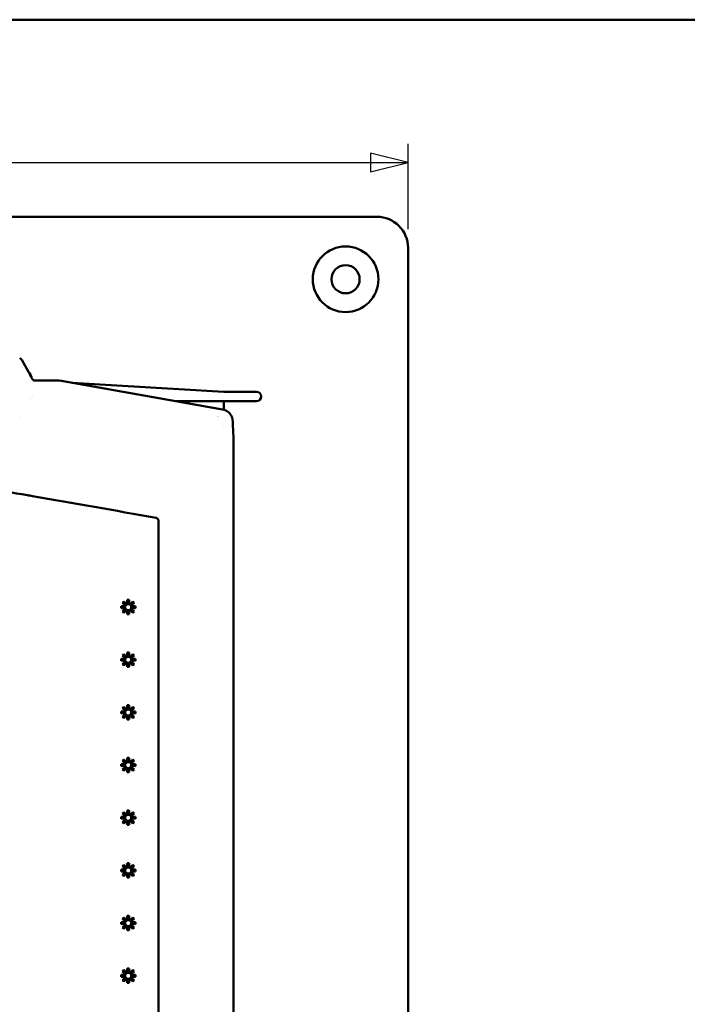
# Model space of a CAD drawing. Header units: millimetres. Extents: x 30 to 861, y 28 to 600.
# Tile 10 of 33: x 309 to 416, y 442 to 600. Entities that reach past the tile are written whole.
import ezdxf

# ---------------------------------------------------------------- set-up
doc = ezdxf.new("R2010")
doc.units = ezdxf.units.MM
doc.header["$LTSCALE"] = 3
for name, color, linetype, lineweight in [('Border (ISO)', 7, 'Continuous', 50), ('Dimension (ISO)', 7, 'Continuous', 25), ('Visible (ISO)', 7, 'Continuous', 50)]:
    doc.layers.add(name, color=color, linetype=linetype, lineweight=lineweight)
doc.styles.add('Note Text (ISO)', font='tahoma.ttf')
doc.dimstyles.new('Default (ISO)', dxfattribs={"dimscale": 3, "dimtxt": 2.2, "dimasz": 2, "dimexe": 1, "dimexo": 1, "dimgap": 0.762, "dimtad": 1, "dimdec": 1, "dimrnd": 1e-08, "dimtxsty": 'Note Text (ISO)', "dimblk": 'Filled-1', "dimcen": 0.09, "dimdle": 10, "dimclrd": 256, "dimclre": 256, "dimclrt": 256, "dimadec": 0, "dimazin": 0, "dimtfac": 0.863636, "dimtdec": 0, "dimtmove": 0, "dimatfit": 3, "dimfxl": 1, "dimtolj": 1, "dimlwd": -1, "dimlwe": -1, "dimarcsym": 0})

# ---------------------------------------------------------------- blocks, each defined once
blk = doc.blocks.new('Borders Border')
at = {"layer": 'Border (ISO)'}
blk.add_line((10, 200), (287, 200), dxfattribs=at)
blk = doc.blocks.new('Filled-1')
at = {"color": 0}
for p, q in [((0, 0), (-1, 0.25)), ((-1, 0.25), (-1, -0.25)), ((-1, 0), (0, 0)), ((-1, -0.25), (0, 0))]:
    blk.add_line(p, q, dxfattribs=at)
at = {"color": 0, "flags": 128}
blk.add_lwpolyline([(-1, -0.25), (0, 0), (-1, 0.25), (-1, -0.25)], dxfattribs=at)
at = {"color": 0}
blk.add_solid([(-1, -0.25), (0, 0), (-1, 0.25), (-1, -0.25)], dxfattribs=at)
blk = doc.blocks.new('*D8')
at = {"layer": 'Defpoints', "color": 0, "transparency": 16777216}
for p in [(371.01, 577.16), (116.01, 563.48), (371.01, 563.48)]:
    blk.add_point(p, dxfattribs=at)
at = {"layer": 'Dimension (ISO)', "transparency": 16777216}
for p, q in [((116.01, 566.48), (116.01, 580.16)), ((371.01, 566.48), (371.01, 580.16)), ((122.01, 577.16), (365.01, 577.16))]:
    blk.add_line(p, q, dxfattribs=at)
at = {"layer": 'Dimension (ISO)', "transparency": 16777216, "xscale": 6, "yscale": 6, "zscale": 6, "rotation": 180}
blk.add_blockref('Filled-1', (116.01, 577.16), dxfattribs=at)
at = {"layer": 'Dimension (ISO)', "transparency": 16777216, "xscale": 6, "yscale": 6, "zscale": 6}
blk.add_blockref('Filled-1', (371.01, 577.16), dxfattribs=at)
at = {"layer": 'Dimension (ISO)', "transparency": 16777216, "insert": (236.56, 586.32), "char_height": 6.6, "attachment_point": 1, "style": 'Note Text (ISO)'}
blk.add_mtext('\\A1;255', dxfattribs=at)

msp = doc.modelspace()

# ---------------------------------------------------------------- linework, layer by layer
at = {"layer": 'Visible (ISO)'}
for p, q in [((121.01, 568.48), (366.01, 568.48)), ((371.01, 563.48), (371.01, 370.98)), ((309.2, 545.61), (310.31, 543.68)), ((310.77, 542.78), (310.77, 542.87)), ((310.77, 542.72), (310.77, 542.78)), ((310.88, 542.54), (310.77, 542.72)), ((314.89, 542.29), (311.31, 542.29)), ((341.31, 537.66), (315.24, 542.26)), ((341.51, 540.48), (317.23, 541.91)), ((341.51, 540.48), (346.76, 540.48)), ((310.51, 539.11), (310.51, 539.11)), ((310.65, 539.36), (310.65, 539.36)), ((310.65, 539.36), (310.65, 539.36)), ((310.66, 539.38), (310.66, 539.38)), ((310.9, 539.8), (310.9, 539.8)), ((340.01, 538.98), (333.84, 538.98)), ((341.51, 538.98), (340.01, 538.98)), ((341.51, 537.61), (341.51, 538.98)), ((346.01, 538.98), (341.51, 538.98)), ((346.76, 538.98), (346.01, 538.98)), ((309.08, 536.58), (309.08, 536.58)), ((309.2, 536.8), (309.2, 536.8)), ((342.96, 535.22), (342.96, 535.69)), ((341.51, 535.03), (341.51, 535.03)), ((342.96, 535.22), (343.07, 533.1)), ((343.07, 373.72), (343.07, 533.1)), ((326.41, 507.18), (326.09, 507.18)), ((326.09, 507.18), (326.11, 506.36)), ((326.39, 506.36), (326.41, 507.18)), ((325.1, 506.19), (325.1, 505.88)), ((325.93, 506.17), (325.1, 506.19)), ((325.1, 505.88), (325.93, 505.89)), ((325.55, 506.95), (325.33, 506.74)), ((325.33, 506.74), (325.93, 506.17)), ((325.93, 505.89), (325.33, 505.33)), ((326.11, 506.36), (325.55, 506.95)), ((325.55, 505.11), (326.11, 505.71)), ((326.11, 505.71), (326.09, 504.89)), ((326.95, 506.95), (326.39, 506.36)), ((326.39, 505.71), (326.95, 505.11)), ((326.41, 504.89), (326.39, 505.71)), ((326.57, 506.17), (327.17, 506.74)), ((327.4, 506.19), (326.57, 506.17)), ((326.57, 505.89), (327.4, 505.88)), ((327.17, 505.33), (326.57, 505.89)), ((327.17, 506.74), (326.95, 506.95)), ((327.4, 505.88), (327.4, 506.19)), ((325.33, 505.33), (325.55, 505.11)), ((326.09, 504.89), (326.41, 504.89)), ((326.95, 505.11), (327.17, 505.33)), ((325.1, 497.77), (325.1, 497.45)), ((325.93, 497.75), (325.1, 497.77)), ((325.55, 498.53), (325.33, 498.31)), ((325.33, 498.31), (325.93, 497.75)), ((326.11, 497.93), (325.55, 498.53)), ((326.41, 498.76), (326.09, 498.76)), ((326.09, 498.76), (326.11, 497.93)), ((326.39, 497.93), (326.41, 498.76)), ((326.95, 498.53), (326.39, 497.93)), ((326.57, 497.75), (327.17, 498.31)), ((327.4, 497.77), (326.57, 497.75)), ((327.17, 498.31), (326.95, 498.53)), ((327.4, 497.45), (327.4, 497.77)), ((325.1, 497.45), (325.93, 497.47)), ((325.93, 497.47), (325.33, 496.91)), ((325.33, 496.91), (325.55, 496.69)), ((325.55, 496.69), (326.11, 497.29)), ((326.11, 497.29), (326.09, 496.46)), ((326.09, 496.46), (326.41, 496.46)), ((326.39, 497.29), (326.95, 496.69)), ((326.41, 496.46), (326.39, 497.29)), ((326.57, 497.47), (327.4, 497.45)), ((327.17, 496.91), (326.57, 497.47)), ((326.95, 496.69), (327.17, 496.91)), ((325.55, 490.11), (325.33, 489.89)), ((325.33, 489.89), (325.93, 489.33)), ((326.11, 489.51), (325.55, 490.11)), ((326.41, 490.33), (326.09, 490.33)), ((326.09, 490.33), (326.11, 489.51)), ((326.39, 489.51), (326.41, 490.33)), ((326.95, 490.11), (326.39, 489.51)), ((326.57, 489.33), (327.17, 489.89)), ((327.17, 489.89), (326.95, 490.11)), ((325.1, 489.34), (325.1, 489.03)), ((325.93, 489.33), (325.1, 489.34)), ((325.1, 489.03), (325.93, 489.05)), ((325.93, 489.05), (325.33, 488.48)), ((325.33, 488.48), (325.55, 488.27)), ((325.55, 488.27), (326.11, 488.86)), ((326.11, 488.86), (326.09, 488.04)), ((326.39, 488.86), (326.95, 488.27)), ((326.41, 488.04), (326.39, 488.86)), ((327.4, 489.34), (326.57, 489.33)), ((326.57, 489.05), (327.4, 489.03)), ((327.17, 488.48), (326.57, 489.05)), ((326.95, 488.27), (327.17, 488.48)), ((327.4, 489.03), (327.4, 489.34)), ((326.09, 488.04), (326.41, 488.04)), ((325.1, 480.92), (325.1, 480.61)), ((325.93, 480.9), (325.1, 480.92)), ((325.1, 480.61), (325.93, 480.62)), ((325.55, 481.68), (325.33, 481.46)), ((325.33, 481.46), (325.93, 480.9)), ((325.93, 480.62), (325.33, 480.06)), ((326.11, 481.09), (325.55, 481.68)), ((325.55, 479.84), (326.11, 480.44)), ((326.41, 481.91), (326.09, 481.91)), ((326.09, 481.91), (326.11, 481.09)), ((326.11, 480.44), (326.09, 479.61)), ((326.39, 481.09), (326.41, 481.91)), ((326.95, 481.68), (326.39, 481.09)), ((326.39, 480.44), (326.95, 479.84)), ((326.41, 479.61), (326.39, 480.44)), ((326.57, 480.9), (327.17, 481.46)), ((327.4, 480.92), (326.57, 480.9)), ((326.57, 480.62), (327.4, 480.61)), ((327.17, 480.06), (326.57, 480.62)), ((327.17, 481.46), (326.95, 481.68)), ((327.4, 480.61), (327.4, 480.92)), ((325.33, 480.06), (325.55, 479.84)), ((326.09, 479.61), (326.41, 479.61)), ((326.95, 479.84), (327.17, 480.06)), ((325.55, 473.26), (325.33, 473.04)), ((325.33, 473.04), (325.93, 472.48)), ((326.11, 472.66), (325.55, 473.26)), ((326.41, 473.49), (326.09, 473.49)), ((326.09, 473.49), (326.11, 472.66)), ((326.39, 472.66), (326.41, 473.49)), ((326.95, 473.26), (326.39, 472.66)), ((326.57, 472.48), (327.17, 473.04)), ((327.17, 473.04), (326.95, 473.26)), ((325.1, 472.49), (325.1, 472.18)), ((325.93, 472.48), (325.1, 472.49)), ((325.1, 472.18), (325.93, 472.2)), ((325.93, 472.2), (325.33, 471.64)), ((325.33, 471.64), (325.55, 471.42)), ((325.55, 471.42), (326.11, 472.01)), ((326.11, 472.01), (326.09, 471.19)), ((326.09, 471.19), (326.41, 471.19)), ((326.39, 472.01), (326.95, 471.42)), ((326.41, 471.19), (326.39, 472.01)), ((327.4, 472.49), (326.57, 472.48)), ((326.57, 472.2), (327.4, 472.18)), ((327.17, 471.64), (326.57, 472.2)), ((326.95, 471.42), (327.17, 471.64)), ((327.4, 472.18), (327.4, 472.49)), ((325.55, 464.83), (325.33, 464.62)), ((326.11, 464.24), (325.55, 464.83)), ((326.41, 465.06), (326.09, 465.06)), ((326.09, 465.06), (326.11, 464.24)), ((326.39, 464.24), (326.41, 465.06)), ((326.95, 464.83), (326.39, 464.24)), ((327.17, 464.62), (326.95, 464.83)), ((325.1, 464.07), (325.1, 463.76)), ((325.93, 464.05), (325.1, 464.07)), ((325.1, 463.76), (325.93, 463.77)), ((325.33, 464.62), (325.93, 464.05)), ((325.93, 463.77), (325.33, 463.21)), ((325.33, 463.21), (325.55, 462.99)), ((325.55, 462.99), (326.11, 463.59)), ((326.11, 463.59), (326.09, 462.77)), ((326.39, 463.59), (326.95, 462.99)), ((326.41, 462.77), (326.39, 463.59)), ((326.57, 464.05), (327.17, 464.62)), ((327.4, 464.07), (326.57, 464.05)), ((326.57, 463.77), (327.4, 463.76)), ((327.17, 463.21), (326.57, 463.77)), ((326.95, 462.99), (327.17, 463.21)), ((327.4, 463.76), (327.4, 464.07)), ((326.09, 462.77), (326.41, 462.77)), ((325.1, 455.65), (325.1, 455.33)), ((325.93, 455.63), (325.1, 455.65)), ((325.1, 455.33), (325.93, 455.35)), ((325.55, 456.41), (325.33, 456.19)), ((325.33, 456.19), (325.93, 455.63)), ((325.93, 455.35), (325.33, 454.79)), ((326.11, 455.81), (325.55, 456.41)), ((326.41, 456.64), (326.09, 456.64)), ((326.09, 456.64), (326.11, 455.81)), ((326.39, 455.81), (326.41, 456.64)), ((326.95, 456.41), (326.39, 455.81)), ((326.57, 455.63), (327.17, 456.19)), ((327.4, 455.65), (326.57, 455.63)), ((326.57, 455.35), (327.4, 455.33)), ((327.17, 454.79), (326.57, 455.35)), ((327.17, 456.19), (326.95, 456.41)), ((327.4, 455.33), (327.4, 455.65)), ((325.33, 454.79), (325.55, 454.57)), ((325.55, 454.57), (326.11, 455.17)), ((326.11, 455.17), (326.09, 454.34)), ((326.09, 454.34), (326.41, 454.34)), ((326.39, 455.17), (326.95, 454.57)), ((326.41, 454.34), (326.39, 455.17)), ((326.95, 454.57), (327.17, 454.79)), ((325.55, 447.99), (325.33, 447.77)), ((325.33, 447.77), (325.93, 447.21)), ((326.11, 447.39), (325.55, 447.99)), ((326.41, 448.21), (326.09, 448.21)), ((326.09, 448.21), (326.11, 447.39)), ((326.39, 447.39), (326.41, 448.21)), ((326.95, 447.99), (326.39, 447.39)), ((326.57, 447.21), (327.17, 447.77)), ((327.17, 447.77), (326.95, 447.99)), ((325.1, 447.22), (325.1, 446.91)), ((325.93, 447.21), (325.1, 447.22)), ((325.1, 446.91), (325.93, 446.92)), ((325.93, 446.92), (325.33, 446.36)), ((325.33, 446.36), (325.55, 446.15)), ((325.55, 446.15), (326.11, 446.74)), ((326.11, 446.74), (326.09, 445.92)), ((326.09, 445.92), (326.41, 445.92)), ((326.39, 446.74), (326.95, 446.15)), ((326.41, 445.92), (326.39, 446.74)), ((327.4, 447.22), (326.57, 447.21)), ((326.57, 446.92), (327.4, 446.91)), ((327.17, 446.36), (326.57, 446.92)), ((326.95, 446.15), (327.17, 446.36)), ((327.4, 446.91), (327.4, 447.22))]:
    msp.add_line(p, q, dxfattribs=at)
for radius in [5.25, 2.25]:
    msp.add_circle((361.01, 558.48), radius, dxfattribs=at)
for centre, radius, start in [((366.01, 563.48), 5, 0), ((346.76, 539.73), 0.75, 270)]:
    msp.add_arc(centre, radius, start, 90, dxfattribs=at)
for centre, major_axis, ratio, start_param, end_param in [((310.93, 542.61), (0.62, -1.07), 0.041564, 3.108797, 4.531928), ((310.93, 542.61), (0.62, -1.07), 0.003779, 3.148138, 4.465422), ((311.31, 542.79), (-0.254, -0.431), 0.998193, 5.769493, 6.815108), ((314.89, 540.29), (0.18, 1.99), 0.998656, 6.198498, 6.372791), ((340.96, 535.69), (1.55, 1.28), 0.997661, 5.59421, 6.988175), ((339.01, 535.16), (1.53, 1.29), 0.999935, 0.016489, 0.016941), ((310.62, 523.75), (-8.52, 1.5), 0.010565, 4.775062, 5.587715), ((516.69, 450.68), (-3399.06, 597.42), 0.010565, 4.774822, 4.775062), ((516.69, 450.68), (3399.06, -597.42), 0.010565, 1.627393, 1.633229)]:
    msp.add_ellipse(centre, major_axis=major_axis, ratio=ratio, start_param=start_param, end_param=end_param, dxfattribs=at)
for points, knots in [([(309.2, 545.61), (309.18, 545.63), (309.17, 545.65), (309.15, 545.67), (309.14, 545.69), (309.12, 545.71), (309.1, 545.73), (309.09, 545.74), (309.08, 545.75), (309.07, 545.75), (309.05, 545.77), (309.03, 545.78), (309.01, 545.79), (308.99, 545.8), (308.97, 545.82), (308.94, 545.83), (308.94, 545.83), (308.93, 545.83), (308.93, 545.83), (308.91, 545.84), (308.89, 545.84), (308.88, 545.85)], [0, 0, 0, 0, 0.0771876, 0.0771876, 0.0771876, 0.1552738, 0.1552738, 0.1552738, 0.1953329, 0.1953329, 0.1953329, 0.2613345, 0.2613345, 0.2613345, 0.3442679, 0.3442679, 0.3442679, 0.3595662, 0.3595662, 0.3595662, 0.4122059, 0.4122059, 0.4122059, 0.4122059]), ([(330.66, 520.34), (330.69, 520.34), (330.72, 520.33), (330.75, 520.31), (330.78, 520.31), (330.8, 520.29), (330.82, 520.28), (330.87, 520.25), (330.91, 520.22), (330.95, 520.18), (330.95, 520.18), (330.95, 520.17), (330.96, 520.17), (330.99, 520.12), (331.02, 520.07), (331.04, 520.02), (331.06, 519.96), (331.07, 519.9), (331.07, 519.85)], [0, 0, 0, 0, 0.0098328, 0.0098328, 0.0098328, 0.0175382, 0.0175382, 0.0175382, 0.03371061, 0.03371061, 0.03371061, 0.0350346, 0.0350346, 0.0350346, 0.05252374, 0.05252374, 0.05252374, 0.07004522, 0.07004522, 0.07004522, 0.07004522]), ([(331.07, 391.9), (331.07, 413.17), (331.07, 434.53), (331.07, 477.28), (331.07, 498.62), (331.07, 519.85)], [-12.82333, -12.82333, -12.82333, -12.82333, -6.411665, -6.411665, -0.000001, -0.000001, -0.000001, -0.000001])]:
    msp.add_open_spline(points, degree=3, knots=knots, dxfattribs=at)

# ---------------------------------------------------------------- block references
at = {"xscale": 3, "yscale": 3, "zscale": 3}
msp.add_blockref('Borders Border', (0, 0), dxfattribs=at)

# ---------------------------------------------------------------- dimensions: what is measured, and where the dimension line sits
at = {"layer": 'Dimension (ISO)'}
dim = msp.add_linear_dim(base=(371.01, 577.16), p1=(116.01, 563.48), p2=(371.01, 563.48), dimstyle='Default (ISO)', override={"dimgap": 0.762, "dimdec": 1, "dimtol": 0, "dimlim": 0, "dimtp": 0, "dimtm": 0, "dimtdec": 0, "dimtofl": 0, "dimatfit": 1}, dxfattribs=at)
dim.commit()
dim.dimension.update_dxf_attribs({"geometry": '*D8', "text_midpoint": (243.51, 577.16), "dimtype": 160})

doc.saveas('drawing.dxf')
